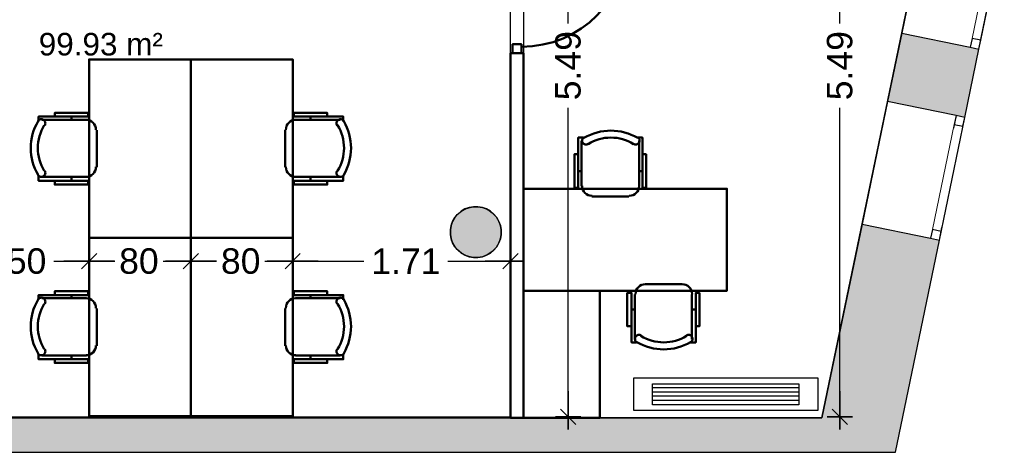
# Model space of a CAD drawing. Header units: metres. Extents: x -1 to 443, y -6 to 31.
# Tile 15 of 20: x 417.41 to 425.15, y 12.84 to 16.24. Entities that reach past the tile are written whole.
import ezdxf

# ---------------------------------------------------------------- set-up
doc = ezdxf.new("R2010")
doc.units = ezdxf.units.M
doc.header["$PDMODE"] = 65
doc.linetypes.add('CONTINUA', pattern=[0])
doc.linetypes.add('PUNKT', pattern=[6.35, 0, -6.35])
for name, color, linetype, lineweight in [('3D P3 MURS', 7, 'CONTINUA', 25), ('3D P3 MURS NOUS', 7, 'CONTINUA', 25), ('3D P3 PILAR', 7, 'CONTINUA', 25), ('INS P3  CLIMATITZACIO ACTUAL', 7, 'CONTINUA', 25), ('P3 COTES', 7, 'CONTINUA', 25), ('P3 LOCAL', 7, 'CONTINUA', 25), ('P3 MOBLES', 7, 'CONTINUA', 25), ('P3 SUP.LLIURE', 7, 'CONTINUA', 25)]:
    doc.layers.add(name, color=color, linetype=linetype, lineweight=lineweight)
doc.styles.add('ARIAL', font='arial.ttf')
doc.dimstyles.new('DIMSTYLE_3', dxfattribs={"dimtxt": 0.2, "dimasz": 0.2, "dimexe": 0, "dimexo": 1e-06, "dimgap": 0.1, "dimtad": 0, "dimrnd": 0.005, "dimzin": 4, "dimdsep": 46, "dimtxsty": 'ARIAL', "dimblk1": 'ALL_ML_STRICH', "dimblk2": 'ALL_ML_STRICH', "dimsah": 1, "dimcen": 0, "dimse1": 1, "dimse2": 1, "dimclrd": 2, "dimclre": 2, "dimclrt": 2, "dimadec": 0, "dimazin": 0, "dimtfac": 1, "dimtdec": 0, "dimtix": 1, "dimtmove": 2, "dimatfit": 3, "dimfxl": 0, "dimtzin": 0, "dimlwd": 0, "dimlwe": 35, "dimarcsym": 0})
doc.dimstyles.new('DIMSTYLE_7', dxfattribs={"dimtxt": 0.2, "dimasz": 0.2, "dimexe": 0, "dimexo": 1e-06, "dimgap": 0.1, "dimtad": 0, "dimdec": 0, "dimlfac": 100, "dimrnd": 0.5, "dimzin": 4, "dimdsep": 46, "dimtxsty": 'ARIAL', "dimblk1": 'ALL_ML_STRICH', "dimblk2": 'ALL_ML_STRICH', "dimsah": 1, "dimcen": 0, "dimse1": 1, "dimse2": 1, "dimclrd": 2, "dimclre": 2, "dimclrt": 2, "dimadec": 0, "dimazin": 0, "dimtfac": 1, "dimtdec": 0, "dimtix": 1, "dimtmove": 2, "dimatfit": 3, "dimfxl": 0, "dimtzin": 0, "dimlwd": 0, "dimlwe": 35, "dimarcsym": 0})

# ---------------------------------------------------------------- blocks, each defined once
blk = doc.blocks.new('_CLOSEDFILLED')
at = {"color": 0, "linetype": 'ByBlock', "lineweight": -2}
blk.add_solid([(-1, 0), (0, 0), (-1, 0)], dxfattribs=at)
blk = doc.blocks.new('OBJETO_COMPLEJO_5')
at = {"layer": 'P3 MOBLES', "color": 202, "linetype": 'CONTINUA', "lineweight": 50, "transparency": 33554687}
for p, q in [((419.5741, 15.4513), (419.9255, 15.4513)), ((419.6926, 15.4767), (419.6926, 15.4513)), ((419.4937, 15.0787), (419.4937, 15.3708)), ((419.9255, 15.0025), (419.5741, 15.0025)), ((419.6926, 14.9729), (419.6926, 15.0025))]:
    blk.add_line(p, q, dxfattribs=at)
blk.add_lwpolyline([(418.7529, 14.5242), (418.7529, 15.9254), (419.5529, 15.9254), (419.5529, 14.5242), (418.7529, 14.5242)], close=True, dxfattribs=at)
for points in [[(419.8239, 15.4767), (419.8239, 15.5063), (419.5614, 15.5063), (419.5614, 15.4767), (419.9509, 15.4767), (419.9509, 15.4386)], [(419.5775, 15.4519), (419.5617, 15.4503), (419.547, 15.4458), (419.5337, 15.4385), (419.5221, 15.429), (419.5126, 15.4174), (419.5054, 15.4041), (419.5008, 15.3894), (419.4992, 15.3736)], [(419.9553, 15.4421), (419.9512, 15.447), (419.9464, 15.4509), (419.941, 15.4538), (419.9352, 15.4555), (419.9292, 15.4561), (419.9231, 15.4556), (419.9171, 15.4539), (419.9115, 15.4509), (419.9065, 15.4469), (419.9026, 15.4422), (419.8997, 15.4368), (419.8978, 15.431), (419.8971, 15.425), (419.8976, 15.4189), (419.8993, 15.413), (419.9022, 15.4073)], [(419.4992, 15.0815), (419.5008, 15.0657), (419.5054, 15.051), (419.5126, 15.0377), (419.5221, 15.0261), (419.5337, 15.0166), (419.547, 15.0093), (419.5617, 15.0048), (419.5775, 15.0032)], [(419.8239, 14.9729), (419.8239, 14.9433), (419.5614, 14.9433), (419.5614, 14.9729), (419.9509, 14.9729), (419.9509, 15.0152)], [(419.9022, 15.0521), (419.8993, 15.0464), (419.8976, 15.0404), (419.8971, 15.0343), (419.8978, 15.0283), (419.8997, 15.0225), (419.9026, 15.0172), (419.9065, 15.0124), (419.9115, 15.0084), (419.9171, 15.0054), (419.9231, 15.0037), (419.9292, 15.0032), (419.9352, 15.0038), (419.941, 15.0056), (419.9464, 15.0084), (419.9512, 15.0123), (419.9553, 15.0173)]]:
    blk.add_lwpolyline(points, dxfattribs=at)
for centre, radius, start, end in [((419.6159, 15.2296), 0.3405, 328.2581, 31.76492), ((419.5947, 15.2296), 0.4167, 329.57383, 30.44578)]:
    blk.add_arc(centre, radius, start, end, dxfattribs=at)
blk = doc.blocks.new('OBJETO_COMPLEJO_6')
at = {"layer": 'P3 MOBLES', "color": 202, "linetype": 'CONTINUA', "lineweight": 50, "transparency": 33554687}
for p, q in [((417.9316, 15.4513), (417.5803, 15.4513)), ((417.8131, 15.4767), (417.8131, 15.4513)), ((418.0121, 15.0787), (418.0121, 15.3708)), ((417.5803, 15.0025), (417.9316, 15.0025)), ((417.8131, 14.9729), (417.8131, 15.0025))]:
    blk.add_line(p, q, dxfattribs=at)
blk.add_lwpolyline([(418.7529, 14.5242), (418.7529, 15.9254), (417.9528, 15.9254), (417.9528, 14.5242), (418.7529, 14.5242)], close=True, dxfattribs=at)
for points in [[(417.6819, 15.4767), (417.6819, 15.5063), (417.9443, 15.5063), (417.9443, 15.4767), (417.5549, 15.4767), (417.5549, 15.4386)], [(417.5505, 15.4421), (417.5546, 15.447), (417.5594, 15.4509), (417.5648, 15.4538), (417.5706, 15.4555), (417.5766, 15.4561), (417.5827, 15.4556), (417.5886, 15.4539), (417.5943, 15.4509), (417.5992, 15.4469), (417.6032, 15.4422), (417.6061, 15.4368), (417.6079, 15.431), (417.6086, 15.425), (417.6081, 15.4189), (417.6065, 15.413), (417.6036, 15.4073)], [(417.9282, 15.4519), (417.944, 15.4503), (417.9587, 15.4458), (417.972, 15.4385), (417.9836, 15.429), (417.9932, 15.4174), (418.0004, 15.4041), (418.005, 15.3894), (418.0065, 15.3736)], [(417.6036, 15.0521), (417.6065, 15.0464), (417.6081, 15.0404), (417.6086, 15.0343), (417.6079, 15.0283), (417.6061, 15.0225), (417.6032, 15.0172), (417.5992, 15.0124), (417.5943, 15.0084), (417.5886, 15.0054), (417.5827, 15.0037), (417.5766, 15.0032), (417.5706, 15.0038), (417.5648, 15.0056), (417.5594, 15.0084), (417.5546, 15.0123), (417.5505, 15.0173)], [(417.6819, 14.9729), (417.6819, 14.9433), (417.9443, 14.9433), (417.9443, 14.9729), (417.5549, 14.9729), (417.5549, 15.0152)], [(418.0065, 15.0815), (418.005, 15.0657), (418.0004, 15.051), (417.9932, 15.0377), (417.9836, 15.0261), (417.972, 15.0166), (417.9587, 15.0093), (417.944, 15.0048), (417.9282, 15.0032)]]:
    blk.add_lwpolyline(points, dxfattribs=at)
for centre, radius, start, end in [((417.911, 15.2296), 0.4167, 149.55422, 210.42617), ((417.8899, 15.2296), 0.3405, 148.23508, 211.7419)]:
    blk.add_arc(centre, radius, start, end, dxfattribs=at)
blk = doc.blocks.new('OBJETO_COMPLEJO_7')
at = {"layer": 'P3 MOBLES', "color": 202, "linetype": 'CONTINUA', "lineweight": 50, "transparency": 33554687}
for p, q in [((419.5741, 14.0501), (419.9255, 14.0501)), ((419.6926, 14.0755), (419.6926, 14.0501)), ((419.4937, 13.6776), (419.4937, 13.9697)), ((419.9255, 13.6014), (419.5741, 13.6014)), ((419.6926, 13.5717), (419.6926, 13.6014))]:
    blk.add_line(p, q, dxfattribs=at)
blk.add_lwpolyline([(418.7529, 13.123), (418.7529, 14.5242), (419.5529, 14.5242), (419.5529, 13.123), (418.7529, 13.123)], close=True, dxfattribs=at)
for points in [[(419.8239, 14.0755), (419.8239, 14.1051), (419.5614, 14.1051), (419.5614, 14.0755), (419.9509, 14.0755), (419.9509, 14.0374)], [(419.5775, 14.0507), (419.5617, 14.0491), (419.547, 14.0446), (419.5337, 14.0374), (419.5221, 14.0278), (419.5126, 14.0162), (419.5054, 14.0029), (419.5008, 13.9882), (419.4992, 13.9724)], [(419.9553, 14.0409), (419.9512, 14.0458), (419.9464, 14.0497), (419.941, 14.0526), (419.9352, 14.0543), (419.9292, 14.055), (419.9231, 14.0544), (419.9171, 14.0527), (419.9115, 14.0498), (419.9065, 14.0458), (419.9026, 14.041), (419.8997, 14.0356), (419.8978, 14.0298), (419.8971, 14.0238), (419.8976, 14.0177), (419.8993, 14.0118), (419.9022, 14.0061)], [(419.4992, 13.6803), (419.5008, 13.6645), (419.5054, 13.6498), (419.5126, 13.6365), (419.5221, 13.6249), (419.5337, 13.6154), (419.547, 13.6082), (419.5617, 13.6036), (419.5775, 13.602)], [(419.9022, 13.6509), (419.8993, 13.6452), (419.8976, 13.6392), (419.8971, 13.6331), (419.8978, 13.6271), (419.8997, 13.6214), (419.9026, 13.616), (419.9065, 13.6112), (419.9115, 13.6072), (419.9171, 13.6042), (419.9231, 13.6025), (419.9292, 13.602), (419.9352, 13.6026), (419.941, 13.6044), (419.9464, 13.6072), (419.9512, 13.6112), (419.9553, 13.6161)], [(419.8239, 13.5717), (419.8239, 13.5421), (419.5614, 13.5421), (419.5614, 13.5717), (419.9509, 13.5717), (419.9509, 13.6141)]]:
    blk.add_lwpolyline(points, dxfattribs=at)
for centre, radius, start, end in [((419.5947, 13.8284), 0.4167, 329.57383, 30.44578), ((419.6159, 13.8284), 0.3405, 328.2581, 31.76492)]:
    blk.add_arc(centre, radius, start, end, dxfattribs=at)
blk = doc.blocks.new('OBJETO_COMPLEJO_8')
at = {"layer": 'P3 MOBLES', "color": 202, "linetype": 'CONTINUA', "lineweight": 50, "transparency": 33554687}
for p, q in [((417.9316, 14.0501), (417.5803, 14.0501)), ((417.8131, 14.0755), (417.8131, 14.0501)), ((418.0121, 13.6776), (418.0121, 13.9697)), ((417.5803, 13.6014), (417.9316, 13.6014)), ((417.8131, 13.5717), (417.8131, 13.6014))]:
    blk.add_line(p, q, dxfattribs=at)
blk.add_lwpolyline([(418.7529, 13.123), (418.7529, 14.5242), (417.9528, 14.5242), (417.9528, 13.123), (418.7529, 13.123)], close=True, dxfattribs=at)
for points in [[(417.6819, 14.0755), (417.6819, 14.1051), (417.9443, 14.1051), (417.9443, 14.0755), (417.5549, 14.0755), (417.5549, 14.0374)], [(417.5505, 14.0409), (417.5546, 14.0458), (417.5594, 14.0497), (417.5648, 14.0526), (417.5706, 14.0543), (417.5766, 14.055), (417.5827, 14.0544), (417.5886, 14.0527), (417.5943, 14.0498), (417.5992, 14.0458), (417.6032, 14.041), (417.6061, 14.0356), (417.6079, 14.0298), (417.6086, 14.0238), (417.6081, 14.0177), (417.6065, 14.0118), (417.6036, 14.0061)], [(417.9282, 14.0507), (417.944, 14.0491), (417.9587, 14.0446), (417.972, 14.0374), (417.9836, 14.0278), (417.9932, 14.0162), (418.0004, 14.0029), (418.005, 13.9882), (418.0065, 13.9724)], [(417.6036, 13.6509), (417.6065, 13.6452), (417.6081, 13.6392), (417.6086, 13.6331), (417.6079, 13.6271), (417.6061, 13.6214), (417.6032, 13.616), (417.5992, 13.6112), (417.5943, 13.6072), (417.5886, 13.6042), (417.5827, 13.6025), (417.5766, 13.602), (417.5706, 13.6026), (417.5648, 13.6044), (417.5594, 13.6072), (417.5546, 13.6112), (417.5505, 13.6161)], [(418.0065, 13.6803), (418.005, 13.6645), (418.0004, 13.6498), (417.9932, 13.6365), (417.9836, 13.6249), (417.972, 13.6154), (417.9587, 13.6082), (417.944, 13.6036), (417.9282, 13.602)], [(417.6819, 13.5717), (417.6819, 13.5421), (417.9443, 13.5421), (417.9443, 13.5717), (417.5549, 13.5717), (417.5549, 13.6141)]]:
    blk.add_lwpolyline(points, dxfattribs=at)
for centre, radius, start, end in [((417.911, 13.8284), 0.4167, 149.55422, 210.42617), ((417.8899, 13.8284), 0.3405, 148.23508, 211.7419)]:
    blk.add_arc(centre, radius, start, end, dxfattribs=at)
blk = doc.blocks.new('OBJETO_COMPLEJO_16')
at = {"layer": 'P3 MOBLES', "color": 202, "linetype": 'CONTINUA', "lineweight": 50, "transparency": 33554687}
for p, q in [((421.823, 14.9309), (421.823, 15.2865)), ((422.276, 15.2865), (422.276, 14.9309)), ((421.7976, 15.0494), (421.823, 15.0494)), ((422.3014, 15.0494), (422.276, 15.0494)), ((422.1956, 14.8504), (421.9035, 14.8504)), ((422.3225, 14.1604), (422.6104, 14.1604)), ((422.2421, 13.7287), (422.2421, 14.08)), ((422.6908, 14.08), (422.6908, 13.7287)), ((422.2167, 13.9615), (422.2421, 13.9615)), ((422.7205, 13.9615), (422.6908, 13.9615))]:
    blk.add_line(p, q, dxfattribs=at)
for points in [[(421.7976, 15.1806), (421.768, 15.1806), (421.768, 14.9182), (421.7976, 14.9182), (421.7976, 15.3119), (421.84, 15.3119)], [(421.8413, 15.315), (421.8364, 15.3109), (421.8325, 15.3061), (421.8297, 15.3007), (421.8279, 15.2949), (421.8273, 15.2889), (421.8278, 15.2828), (421.8295, 15.2768), (421.8325, 15.2712), (421.8365, 15.2662), (421.8413, 15.2623), (421.8466, 15.2593), (421.8524, 15.2575), (421.8584, 15.2568), (421.8645, 15.2573), (421.8705, 15.259), (421.8762, 15.2619)], [(422.2313, 15.2619), (422.237, 15.259), (422.243, 15.2573), (422.2491, 15.2568), (422.2551, 15.2575), (422.2609, 15.2593), (422.2662, 15.2623), (422.271, 15.2662), (422.275, 15.2712), (422.278, 15.2768), (422.2797, 15.2828), (422.2802, 15.2889), (422.2796, 15.2949), (422.2778, 15.3007), (422.275, 15.3061), (422.2711, 15.3109), (422.2661, 15.315)], [(422.3014, 15.1806), (422.331, 15.1806), (422.331, 14.9182), (422.3014, 14.9182), (422.3014, 15.3119), (422.2633, 15.3119)], [(421.8273, 14.933), (421.8289, 14.9172), (421.8334, 14.9025), (421.8406, 14.8892), (421.8502, 14.8776), (421.8618, 14.8681), (421.8751, 14.8608), (421.8898, 14.8563), (421.9056, 14.8547)], [(422.1977, 14.8547), (422.2135, 14.8563), (422.2282, 14.8608), (422.2415, 14.8681), (422.253, 14.8776), (422.2626, 14.8892), (422.2698, 14.9025), (422.2744, 14.9172), (422.276, 14.933)], [(422.2167, 13.8303), (422.1829, 13.8303), (422.1829, 14.0927), (422.2167, 14.0927), (422.2167, 13.7033), (422.2548, 13.7033)], [(422.3259, 14.1608), (422.3101, 14.1592), (422.2954, 14.1547), (422.2821, 14.1474), (422.2706, 14.1379), (422.261, 14.1263), (422.2538, 14.113), (422.2492, 14.0983), (422.2476, 14.0825)], [(422.6921, 14.0825), (422.6905, 14.0983), (422.686, 14.113), (422.6787, 14.1263), (422.6692, 14.1379), (422.6576, 14.1474), (422.6443, 14.1547), (422.6296, 14.1592), (422.6138, 14.1608)], [(422.7205, 13.8303), (422.7501, 13.8303), (422.7501, 14.0927), (422.7205, 14.0927), (422.7205, 13.7033), (422.6781, 13.7033)], [(422.2923, 13.7579), (422.2866, 13.7607), (422.2806, 13.7624), (422.2745, 13.7629), (422.2685, 13.7622), (422.2627, 13.7604), (422.2574, 13.7575), (422.2526, 13.7535), (422.2486, 13.7485), (422.2456, 13.7429), (422.2439, 13.7369), (422.2434, 13.7308), (422.244, 13.7248), (422.2458, 13.719), (422.2486, 13.7136), (422.2525, 13.7088), (422.2575, 13.7048)], [(422.6823, 13.7048), (422.6872, 13.7088), (422.6911, 13.7136), (422.694, 13.719), (422.6957, 13.7248), (422.6963, 13.7308), (422.6958, 13.7369), (422.6941, 13.7429), (422.6911, 13.7485), (422.6871, 13.7535), (422.6824, 13.7575), (422.677, 13.7604), (422.6712, 13.7622), (422.6652, 13.7629), (422.6591, 13.7624), (422.6532, 13.7607), (422.6475, 13.7579)]]:
    blk.add_lwpolyline(points, dxfattribs=at)
for points in [[(421.3659, 14.1096), (422.966, 14.1096), (422.966, 14.9097), (421.3659, 14.9097), (421.3659, 14.1096)], [(421.967, 13.1106), (421.3659, 13.1106), (421.3659, 14.1096), (421.967, 14.1096), (421.967, 13.1106)]]:
    blk.add_lwpolyline(points, close=True, dxfattribs=at)
for centre, radius, start, end in [((422.0538, 14.9502), 0.4167, 59.57412, 120.44483), ((422.0538, 14.9714), 0.3405, 58.25817, 121.76464), ((422.4698, 14.0653), 0.4167, 239.57365, 300.44552), ((422.4698, 14.0441), 0.3405, 238.25814, 301.76508)]:
    blk.add_arc(centre, radius, start, end, dxfattribs=at)
blk = doc.blocks.new('ALL_ML_STRICH')
at = {"color": 0, "linetype": 'ByBlock', "lineweight": -2}
for p, q in [((0, -0.5), (0, 0.5)), ((-1, 0), (0.5, 0)), ((-0.3, -0.3), (0.3, 0.3))]:
    blk.add_line(p, q, dxfattribs=at)
blk = doc.blocks.new('*D43')
at = {"layer": 'DEFPOINTS', "color": 2, "linetype": 'CONTINUA', "lineweight": 35, "transparency": 33554687}
for p in [(422.2767, 18.6056), (421.3459, 13.1195), (421.7174, 13.1195)]:
    blk.add_point(p, dxfattribs=at)
at = {"layer": 'P3 COTES', "color": 2, "linetype": 'CONTINUA', "lineweight": -2, "transparency": 33554687}
for p, q in [((421.7174, 16.2068), (421.7174, 18.6056)), ((421.7174, 13.1195), (421.7174, 15.5468))]:
    blk.add_line(p, q, dxfattribs=at)
at = {"layer": 'P3 COTES', "color": 2, "linetype": 'CONTINUA', "lineweight": 35, "transparency": 33554687, "xscale": 0.2, "yscale": 0.2, "zscale": 0.2}
for p, rotation in [((421.7174, 18.6056), 90), ((421.7174, 13.1195), 270)]:
    blk.add_blockref('ALL_ML_STRICH', p, dxfattribs=dict(at, rotation=rotation))
at = {"layer": 'P3 COTES', "color": 2, "linetype": 'CONTINUA', "lineweight": 35, "transparency": 33554687, "insert": (421.7174, 15.8768), "char_height": 0.2, "width": 0.8, "attachment_point": 5, "rotation": 90, "style": 'ARIAL'}
blk.add_mtext('\\A1;{\\A1;{5.49\\H0.132000;\\S^ ;}}', dxfattribs=at)
blk = doc.blocks.new('*D44')
at = {"layer": 'DEFPOINTS', "color": 2, "linetype": 'CONTINUA', "lineweight": 35, "transparency": 33554687}
for p in [(423.9385, 18.6056), (422.1219, 13.1195), (423.8531, 13.1195)]:
    blk.add_point(p, dxfattribs=at)
at = {"layer": 'P3 COTES', "color": 2, "linetype": 'CONTINUA', "lineweight": -2, "transparency": 33554687}
for p, q in [((423.8531, 16.2068), (423.8531, 18.6056)), ((423.8531, 13.1195), (423.8531, 15.5468))]:
    blk.add_line(p, q, dxfattribs=at)
at = {"layer": 'P3 COTES', "color": 2, "linetype": 'CONTINUA', "lineweight": 35, "transparency": 33554687, "xscale": 0.2, "yscale": 0.2, "zscale": 0.2}
for p, rotation in [((423.8531, 18.6056), 90), ((423.8531, 13.1195), 270)]:
    blk.add_blockref('ALL_ML_STRICH', p, dxfattribs=dict(at, rotation=rotation))
at = {"layer": 'P3 COTES', "color": 2, "linetype": 'CONTINUA', "lineweight": 35, "transparency": 33554687, "insert": (423.8531, 15.8768), "char_height": 0.2, "width": 0.8, "attachment_point": 5, "rotation": 90, "style": 'ARIAL'}
blk.add_mtext('\\A1;{\\A1;{5.49\\H0.132000;\\S^ ;}}', dxfattribs=at)
blk = doc.blocks.new('*D58')
at = {"layer": 'DEFPOINTS', "color": 2, "linetype": 'CONTINUA', "lineweight": 35, "transparency": 33554687}
for p in [(416.457, 14.9712), (417.9528, 14.7664), (416.457, 14.3412)]:
    blk.add_point(p, dxfattribs=at)
at = {"layer": 'P3 COTES', "color": 2, "linetype": 'CONTINUA', "lineweight": -2, "transparency": 33554687}
for p, q in [((416.457, 14.3412), (417.0147, 14.3412)), ((417.6747, 14.3412), (417.9528, 14.3412))]:
    blk.add_line(p, q, dxfattribs=at)
at = {"layer": 'P3 COTES', "color": 2, "linetype": 'CONTINUA', "lineweight": 35, "transparency": 33554687, "xscale": 0.2, "yscale": 0.2, "zscale": 0.2, "rotation": 180}
blk.add_blockref('ALL_ML_STRICH', (416.457, 14.3412), dxfattribs=at)
at = {"layer": 'P3 COTES', "color": 2, "linetype": 'CONTINUA', "lineweight": 35, "transparency": 33554687, "xscale": 0.2, "yscale": 0.2, "zscale": 0.2}
blk.add_blockref('ALL_ML_STRICH', (417.9528, 14.3412), dxfattribs=at)
at = {"layer": 'P3 COTES', "color": 2, "linetype": 'CONTINUA', "lineweight": 35, "transparency": 33554687, "insert": (417.3447, 14.3412), "char_height": 0.2, "width": 0.8, "attachment_point": 5, "style": 'ARIAL'}
blk.add_mtext('\\A1;{\\A1;{1.50\\H0.132000;\\S^ ;}}', dxfattribs=at)
blk = doc.blocks.new('*D59')
at = {"layer": 'DEFPOINTS', "color": 2, "linetype": 'CONTINUA', "lineweight": 35, "transparency": 33554687}
for p in [(418.7529, 14.8856), (417.9528, 14.7664), (417.9528, 14.3412)]:
    blk.add_point(p, dxfattribs=at)
at = {"layer": 'P3 COTES', "color": 2, "linetype": 'CONTINUA', "lineweight": -2, "transparency": 33554687}
for p, q in [((417.9528, 14.3412), (418.1541, 14.3412)), ((418.5341, 14.3412), (418.7529, 14.3412))]:
    blk.add_line(p, q, dxfattribs=at)
at = {"layer": 'P3 COTES', "color": 2, "linetype": 'CONTINUA', "lineweight": 35, "transparency": 33554687, "xscale": 0.2, "yscale": 0.2, "zscale": 0.2, "rotation": 180}
blk.add_blockref('ALL_ML_STRICH', (417.9528, 14.3412), dxfattribs=at)
at = {"layer": 'P3 COTES', "color": 2, "linetype": 'CONTINUA', "lineweight": 35, "transparency": 33554687, "xscale": 0.2, "yscale": 0.2, "zscale": 0.2}
blk.add_blockref('ALL_ML_STRICH', (418.7529, 14.3412), dxfattribs=at)
at = {"layer": 'P3 COTES', "color": 2, "linetype": 'CONTINUA', "lineweight": 35, "transparency": 33554687, "insert": (418.3441, 14.3412), "char_height": 0.2, "width": 0.4, "attachment_point": 5, "style": 'ARIAL'}
blk.add_mtext('\\A1;{80}', dxfattribs=at)
blk = doc.blocks.new('*D60')
at = {"layer": 'DEFPOINTS', "color": 2, "linetype": 'CONTINUA', "lineweight": 35, "transparency": 33554687}
for p in [(418.7529, 14.8856), (419.5529, 14.7448), (418.7529, 14.3412)]:
    blk.add_point(p, dxfattribs=at)
at = {"layer": 'P3 COTES', "color": 2, "linetype": 'CONTINUA', "lineweight": -2, "transparency": 33554687}
for p, q in [((418.7529, 14.3412), (418.9542, 14.3412)), ((419.3342, 14.3412), (419.5529, 14.3412))]:
    blk.add_line(p, q, dxfattribs=at)
at = {"layer": 'P3 COTES', "color": 2, "linetype": 'CONTINUA', "lineweight": 35, "transparency": 33554687, "xscale": 0.2, "yscale": 0.2, "zscale": 0.2, "rotation": 180}
blk.add_blockref('ALL_ML_STRICH', (418.7529, 14.3412), dxfattribs=at)
at = {"layer": 'P3 COTES', "color": 2, "linetype": 'CONTINUA', "lineweight": 35, "transparency": 33554687, "xscale": 0.2, "yscale": 0.2, "zscale": 0.2}
blk.add_blockref('ALL_ML_STRICH', (419.5529, 14.3412), dxfattribs=at)
at = {"layer": 'P3 COTES', "color": 2, "linetype": 'CONTINUA', "lineweight": 35, "transparency": 33554687, "insert": (419.1442, 14.3412), "char_height": 0.2, "width": 0.4, "attachment_point": 5, "style": 'ARIAL'}
blk.add_mtext('\\A1;{80}', dxfattribs=at)
blk = doc.blocks.new('*D61')
at = {"layer": 'DEFPOINTS', "color": 2, "linetype": 'CONTINUA', "lineweight": 35, "transparency": 33554687}
for p in [(421.2659, 15.587), (419.5529, 14.7448), (419.5529, 14.3412)]:
    blk.add_point(p, dxfattribs=at)
at = {"layer": 'P3 COTES', "color": 2, "linetype": 'CONTINUA', "lineweight": -2, "transparency": 33554687}
for p, q in [((419.5529, 14.3412), (420.1132, 14.3412)), ((420.7732, 14.3412), (421.2659, 14.3412))]:
    blk.add_line(p, q, dxfattribs=at)
at = {"layer": 'P3 COTES', "color": 2, "linetype": 'CONTINUA', "lineweight": 35, "transparency": 33554687, "xscale": 0.2, "yscale": 0.2, "zscale": 0.2, "rotation": 180}
blk.add_blockref('ALL_ML_STRICH', (419.5529, 14.3412), dxfattribs=at)
at = {"layer": 'P3 COTES', "color": 2, "linetype": 'CONTINUA', "lineweight": 35, "transparency": 33554687, "xscale": 0.2, "yscale": 0.2, "zscale": 0.2}
blk.add_blockref('ALL_ML_STRICH', (421.2659, 14.3412), dxfattribs=at)
at = {"layer": 'P3 COTES', "color": 2, "linetype": 'CONTINUA', "lineweight": 35, "transparency": 33554687, "insert": (420.4432, 14.3412), "char_height": 0.2, "width": 0.8, "attachment_point": 5, "style": 'ARIAL'}
blk.add_mtext('\\A1;{\\A1;{1.71\\H0.132000;\\S^ ;}}', dxfattribs=at)

msp = doc.modelspace()

# ---------------------------------------------------------------- hatches: boundary and pattern name
at = {"layer": '3D P3 MURS', "linetype": 'CONTINUA', "lineweight": 18, "true_color": 0xa0a0a0, "transparency": 33554687}
for points in [[(424.22846, 15.59575), (424.83556, 15.46993), (424.94692, 16.00729), (424.33982, 16.1331)], [(424.29066, 12.84061), (424.63597, 14.50687), (424.02887, 14.63269), (423.65748, 12.84061)], [(398.24174, 12.84061), (423.65748, 12.84061), (423.71344, 13.11061), (398.29523, 13.11061)]]:
    msp.add_hatch(color=253, dxfattribs=at).paths.add_polyline_path(points)
at = {"layer": '3D P3 PILAR', "linetype": 'CONTINUA', "lineweight": 18, "transparency": 33554687}
msp.add_hatch(color=9, dxfattribs=at).paths.add_polyline_path([(421.00946, 14.76921), (420.97451, 14.76921), (420.94009, 14.76314), (420.90725, 14.75118), (420.87698, 14.73371), (420.8502, 14.71124), (420.82774, 14.68447), (420.81026, 14.6542), (420.79831, 14.62136), (420.79224, 14.58694), (420.79224, 14.55198), (420.79831, 14.51756), (420.81026, 14.48472), (420.82774, 14.45445), (420.8502, 14.42768), (420.87698, 14.40521), (420.90725, 14.38774), (420.94009, 14.37578), (420.97451, 14.36971), (421.00946, 14.36971), (421.04388, 14.37578), (421.07672, 14.38774), (421.10699, 14.40521), (421.13377, 14.42768), (421.15623, 14.45445), (421.17371, 14.48472), (421.18566, 14.51756), (421.19173, 14.55198), (421.19173, 14.58694), (421.18566, 14.62136), (421.17371, 14.6542), (421.15623, 14.68447), (421.13377, 14.71124), (421.10699, 14.73371), (421.07672, 14.75118), (421.04388, 14.76314)])

# ---------------------------------------------------------------- linework, layer by layer
at = {"layer": '3D P3 MURS', "color": 7, "linetype": 'CONTINUA', "lineweight": 25, "transparency": 33554687}
for p, q in [((424.5394, 17.09616), (424.33982, 16.1331)), ((424.94692, 16.00729), (425.1465, 16.97035)), ((424.33982, 16.1331), (424.22846, 15.59575)), ((424.33982, 16.1331), (424.87837, 16.02149)), ((424.87837, 16.02149), (424.94692, 16.00729)), ((424.83556, 15.46993), (424.94692, 16.00729)), ((424.22846, 15.59575), (424.02887, 14.63269)), ((424.76701, 15.48414), (424.22846, 15.59575)), ((424.83556, 15.46993), (424.76701, 15.48414)), ((424.63597, 14.50687), (424.83556, 15.46993)), ((424.02887, 14.63269), (423.71344, 13.11061)), ((424.02887, 14.63269), (424.56743, 14.52108)), ((424.29066, 12.84061), (424.63597, 14.50687)), ((424.56743, 14.52108), (424.63597, 14.50687)), ((423.71344, 13.11061), (398.29523, 13.11061)), ((398.24174, 12.84061), (423.65748, 12.84061)), ((423.65748, 12.84061), (424.29066, 12.84061))]:
    msp.add_line(p, q, dxfattribs=at)
at = {"layer": '3D P3 MURS', "color": 7, "linetype": 'PUNKT', "lineweight": 25, "transparency": 33554687}
for p, q in [((425.07796, 16.98455), (424.87837, 16.02149)), ((424.94692, 16.00729), (425.1465, 16.97035)), ((424.87837, 16.02149), (424.94692, 16.00729)), ((424.76701, 15.48414), (424.56743, 14.52108)), ((424.83556, 15.46993), (424.76701, 15.48414)), ((424.63597, 14.50687), (424.83556, 15.46993)), ((424.56743, 14.52108), (424.63597, 14.50687))]:
    msp.add_line(p, q, dxfattribs=at)
at = {"layer": '3D P3 MURS', "color": 40, "linetype": 'CONTINUA', "lineweight": 18, "transparency": 33554687}
for points in [[(424.96112, 16.07583), (425.1323, 16.9018), (425.06375, 16.91601), (424.89258, 16.09003), (424.96112, 16.07583)], [(424.65018, 14.57542), (424.82135, 15.40139), (424.75281, 15.4156), (424.58163, 14.58962), (424.65018, 14.57542)]]:
    msp.add_lwpolyline(points, close=True, dxfattribs=at)
at = {"layer": '3D P3 MURS', "color": 7, "linetype": 'CONTINUA', "lineweight": 25, "transparency": 33554687}
for points in [[(424.94692, 16.00729), (424.96112, 16.07583), (424.89258, 16.09003), (424.87837, 16.02149), (424.94692, 16.00729)], [(424.82135, 15.40139), (424.83556, 15.46993), (424.76701, 15.48414), (424.75281, 15.4156), (424.82135, 15.40139)], [(424.63597, 14.50687), (424.65018, 14.57542), (424.58163, 14.58962), (424.56743, 14.52108), (424.63597, 14.50687)]]:
    msp.add_lwpolyline(points, close=True, dxfattribs=at)
at = {"layer": '3D P3 MURS NOUS', "color": 4, "linetype": 'CONTINUA', "lineweight": 50, "transparency": 33554687}
for p, q in [((421.26585, 15.97459), (421.36585, 15.97459)), ((421.26585, 15.97459), (421.26585, 13.11061)), ((421.36585, 13.11061), (421.36585, 15.97459)), ((421.26585, 13.11061), (421.36585, 13.11061))]:
    msp.add_line(p, q, dxfattribs=at)
msp.add_lwpolyline([(421.28085, 15.97459), (421.28085, 16.04459), (421.35085, 16.04459), (421.35085, 15.97459), (421.28085, 15.97459)], close=True, dxfattribs=at)
msp.add_arc((421.35085, 16.86459), 0.84, 270, 0, dxfattribs=at)
at = {"layer": '3D P3 PILAR', "color": 7, "linetype": 'CONTINUA', "lineweight": 25, "transparency": 33554687}
for p, q in [((420.8502, 14.71124), (420.82774, 14.68447)), ((420.87698, 14.73371), (420.8502, 14.71124)), ((420.90725, 14.75118), (420.87698, 14.73371)), ((420.94009, 14.76314), (420.90725, 14.75118)), ((420.97451, 14.76921), (420.94009, 14.76314)), ((421.00946, 14.76921), (420.97451, 14.76921)), ((421.04388, 14.76314), (421.00946, 14.76921)), ((421.07672, 14.75118), (421.04388, 14.76314)), ((421.10699, 14.73371), (421.07672, 14.75118)), ((421.13377, 14.71124), (421.10699, 14.73371)), ((421.15623, 14.68447), (421.13377, 14.71124)), ((420.81026, 14.6542), (420.79831, 14.62136)), ((420.82774, 14.68447), (420.81026, 14.6542)), ((421.17371, 14.6542), (421.15623, 14.68447)), ((421.18566, 14.62136), (421.17371, 14.6542)), ((420.79831, 14.62136), (420.79224, 14.58694)), ((420.79224, 14.58694), (420.79224, 14.55198)), ((420.79224, 14.55198), (420.79831, 14.51756)), ((421.19173, 14.58694), (421.18566, 14.62136)), ((421.18566, 14.51756), (421.19173, 14.55198)), ((421.19173, 14.55198), (421.19173, 14.58694)), ((420.79831, 14.51756), (420.81026, 14.48472)), ((420.81026, 14.48472), (420.82774, 14.45445)), ((421.15623, 14.45445), (421.17371, 14.48472)), ((421.17371, 14.48472), (421.18566, 14.51756)), ((420.82774, 14.45445), (420.8502, 14.42768)), ((420.8502, 14.42768), (420.87698, 14.40521)), ((420.87698, 14.40521), (420.90725, 14.38774)), ((421.07672, 14.38774), (421.10699, 14.40521)), ((421.10699, 14.40521), (421.13377, 14.42768)), ((421.13377, 14.42768), (421.15623, 14.45445)), ((420.90725, 14.38774), (420.94009, 14.37578)), ((420.94009, 14.37578), (420.97451, 14.36971)), ((420.97451, 14.36971), (421.00946, 14.36971)), ((421.00946, 14.36971), (421.04388, 14.37578)), ((421.04388, 14.37578), (421.07672, 14.38774))]:
    msp.add_line(p, q, dxfattribs=at)
at = {"layer": 'INS P3  CLIMATITZACIO ACTUAL', "color": 180, "transparency": 33554687}
for p, q in [((423.53242, 13.34584), (422.38242, 13.34584)), ((423.53242, 13.313), (422.38242, 13.313)), ((423.53242, 13.28016), (422.38242, 13.28016)), ((423.53242, 13.24731), (422.38242, 13.24731))]:
    msp.add_line(p, q, dxfattribs=at)
for points in [[(423.68242, 13.42158), (422.23242, 13.42158), (422.23242, 13.17158), (423.68242, 13.17158), (423.68242, 13.42158)], [(423.53242, 13.21447), (422.38242, 13.21447), (422.38242, 13.37868), (423.53242, 13.37868), (423.53242, 13.21447)]]:
    msp.add_lwpolyline(points, close=True, dxfattribs=at)
at = {"layer": 'P3 LOCAL', "color": 7, "linetype": 'CONTINUA', "lineweight": 25, "transparency": 33554687}
for p, q in [((421.26585, 13.11061), (421.26585, 24.10946)), ((421.36585, 18.60563), (421.36585, 13.11061)), ((423.71344, 13.11061), (424.85222, 18.60563)), ((420.82774, 14.68447), (420.8502, 14.71124)), ((420.8502, 14.71124), (420.87698, 14.73371)), ((420.87698, 14.73371), (420.90725, 14.75118)), ((420.90725, 14.75118), (420.94009, 14.76314)), ((420.94009, 14.76314), (420.97451, 14.76921)), ((420.97451, 14.76921), (421.00946, 14.76921)), ((421.00946, 14.76921), (421.04388, 14.76314)), ((421.04388, 14.76314), (421.07672, 14.75118)), ((421.07672, 14.75118), (421.10699, 14.73371)), ((421.10699, 14.73371), (421.13377, 14.71124)), ((421.13377, 14.71124), (421.15623, 14.68447)), ((420.79831, 14.62136), (420.81026, 14.6542)), ((420.81026, 14.6542), (420.82774, 14.68447)), ((421.15623, 14.68447), (421.17371, 14.6542)), ((421.17371, 14.6542), (421.18566, 14.62136)), ((420.79224, 14.58694), (420.79831, 14.62136)), ((420.79224, 14.55198), (420.79224, 14.58694)), ((420.79831, 14.51756), (420.79224, 14.55198)), ((421.18566, 14.62136), (421.19173, 14.58694)), ((421.19173, 14.55198), (421.18566, 14.51756)), ((421.19173, 14.58694), (421.19173, 14.55198)), ((420.81026, 14.48472), (420.79831, 14.51756)), ((420.82774, 14.45445), (420.81026, 14.48472)), ((421.17371, 14.48472), (421.15623, 14.45445)), ((421.18566, 14.51756), (421.17371, 14.48472)), ((420.8502, 14.42768), (420.82774, 14.45445)), ((420.87698, 14.40521), (420.8502, 14.42768)), ((420.90725, 14.38774), (420.87698, 14.40521)), ((421.10699, 14.40521), (421.07672, 14.38774)), ((421.13377, 14.42768), (421.10699, 14.40521)), ((421.15623, 14.45445), (421.13377, 14.42768)), ((420.94009, 14.37578), (420.90725, 14.38774)), ((420.97451, 14.36971), (420.94009, 14.37578)), ((421.00946, 14.36971), (420.97451, 14.36971)), ((421.04388, 14.37578), (421.00946, 14.36971)), ((421.07672, 14.38774), (421.04388, 14.37578)), ((411.25361, 13.11061), (421.26585, 13.11061)), ((421.36585, 13.11061), (423.71344, 13.11061))]:
    msp.add_line(p, q, dxfattribs=at)
at = {"layer": 'P3 SUP.LLIURE', "color": 7, "linetype": 'CONTINUA', "lineweight": 25, "transparency": 33554687}
for p, q in [((421.26585, 13.11946), (421.26585, 16.57459)), ((417.95281, 15.50629), (417.95281, 15.92538)), ((417.95281, 15.92538), (419.55295, 15.92538)), ((419.55295, 15.92538), (419.55295, 15.50629)), ((417.68188, 15.47666), (417.68188, 15.50629)), ((417.68188, 15.50629), (417.95281, 15.50629)), ((419.55295, 15.50629), (419.82387, 15.50629)), ((419.82387, 15.50629), (419.82387, 15.47666)), ((417.53142, 15.40143), (417.55586, 15.44858)), ((417.55489, 15.4474), (417.55489, 15.47666)), ((417.55489, 15.47666), (417.68188, 15.47666)), ((417.55586, 15.44858), (417.55489, 15.4474)), ((419.82387, 15.47666), (419.95086, 15.47666)), ((419.95086, 15.4474), (419.94989, 15.44858)), ((419.94989, 15.44858), (419.97433, 15.40143)), ((419.95086, 15.47666), (419.95086, 15.4474)), ((417.50372, 15.31752), (417.51534, 15.36021)), ((417.51534, 15.36021), (417.53142, 15.40143)), ((419.97433, 15.40143), (419.99041, 15.36021)), ((419.99041, 15.36021), (420.00203, 15.31752)), ((417.49433, 15.22965), (417.49669, 15.27383)), ((417.49669, 15.27383), (417.50372, 15.31752)), ((420.00203, 15.31752), (420.00906, 15.27383)), ((420.00906, 15.27383), (420.01142, 15.22965)), ((417.49667, 15.18546), (417.49433, 15.22965)), ((417.50369, 15.14178), (417.49667, 15.18546)), ((420.00908, 15.18546), (420.00206, 15.14178)), ((420.01142, 15.22965), (420.00908, 15.18546)), ((417.5153, 15.09908), (417.50369, 15.14178)), ((417.53137, 15.05785), (417.5153, 15.09908)), ((419.99046, 15.09908), (419.97439, 15.05785)), ((420.00206, 15.14178), (419.99046, 15.09908)), ((417.5556, 15.01107), (417.53137, 15.05785)), ((419.97439, 15.05785), (419.95016, 15.01107)), ((417.55489, 14.97291), (417.55489, 15.01193)), ((417.55489, 15.01193), (417.5556, 15.01107)), ((417.68188, 14.97291), (417.55489, 14.97291)), ((417.68188, 14.94328), (417.68188, 14.97291)), ((417.95281, 14.94328), (417.68188, 14.94328)), ((417.95281, 14.10512), (417.95281, 14.94328)), ((419.82387, 14.94328), (419.55295, 14.94328)), ((419.55295, 14.94328), (419.55295, 14.10512)), ((419.95086, 14.97291), (419.82387, 14.97291)), ((419.82387, 14.97291), (419.82387, 14.94328)), ((419.95016, 15.01107), (419.95086, 15.01193)), ((419.95086, 15.01193), (419.95086, 14.97291)), ((420.82061, 14.67257), (420.84679, 14.707)), ((420.84679, 14.707), (420.87975, 14.735)), ((420.87975, 14.735), (420.91796, 14.75526)), ((420.91796, 14.75526), (420.95963, 14.76683)), ((420.95963, 14.76683), (420.99198, 14.76858)), ((420.99198, 14.76858), (420.99198, 14.77094)), ((420.99198, 14.77094), (421.04549, 14.76217)), ((421.04549, 14.76217), (421.08567, 14.74616)), ((421.08567, 14.74616), (421.12146, 14.72189)), ((421.12146, 14.72189), (421.1512, 14.69049)), ((420.79316, 14.59108), (420.80245, 14.63332)), ((420.80245, 14.63332), (420.82061, 14.67257)), ((421.1512, 14.69049), (421.1735, 14.65344)), ((421.1735, 14.65344), (421.18731, 14.61245)), ((420.79316, 14.54784), (420.79316, 14.59108)), ((421.18731, 14.61245), (421.19198, 14.56946)), ((421.19198, 14.56946), (421.18731, 14.52647)), ((420.80245, 14.5056), (420.79316, 14.54784)), ((420.82061, 14.46635), (420.80245, 14.5056)), ((421.1735, 14.48548), (421.1512, 14.44843)), ((421.18731, 14.52647), (421.1735, 14.48548)), ((420.84679, 14.43192), (420.82061, 14.46635)), ((420.87975, 14.40392), (420.84679, 14.43192)), ((420.91796, 14.38366), (420.87975, 14.40392)), ((421.12146, 14.41703), (421.08567, 14.39276)), ((421.1512, 14.44843), (421.12146, 14.41703)), ((420.95963, 14.37209), (420.91796, 14.38366)), ((420.99198, 14.37034), (420.95963, 14.37209)), ((421.04549, 14.37675), (420.99198, 14.36798)), ((420.99198, 14.36798), (420.99198, 14.37034)), ((421.08567, 14.39276), (421.04549, 14.37675)), ((417.68188, 14.07548), (417.68188, 14.10512)), ((417.68188, 14.10512), (417.95281, 14.10512)), ((419.55295, 14.10512), (419.82387, 14.10512)), ((419.82387, 14.10512), (419.82387, 14.07548)), ((417.53142, 14.00025), (417.55586, 14.0474)), ((417.55489, 14.04622), (417.55489, 14.07548)), ((417.55489, 14.07548), (417.68188, 14.07548)), ((417.55586, 14.0474), (417.55489, 14.04622)), ((419.82387, 14.07548), (419.95086, 14.07548)), ((419.95086, 14.04622), (419.94989, 14.0474)), ((419.94989, 14.0474), (419.97433, 14.00025)), ((419.95086, 14.07548), (419.95086, 14.04622)), ((417.50372, 13.91634), (417.51534, 13.95903)), ((417.51534, 13.95903), (417.53142, 14.00025)), ((419.97433, 14.00025), (419.99041, 13.95903)), ((419.99041, 13.95903), (420.00203, 13.91634)), ((417.49433, 13.82847), (417.49669, 13.87266)), ((417.49669, 13.87266), (417.50372, 13.91634)), ((420.00203, 13.91634), (420.00906, 13.87266)), ((420.00906, 13.87266), (420.01142, 13.82847)), ((417.49667, 13.78429), (417.49433, 13.82847)), ((417.50369, 13.7406), (417.49667, 13.78429)), ((420.00908, 13.78429), (420.00206, 13.7406)), ((420.01142, 13.82847), (420.00908, 13.78429)), ((417.5153, 13.6979), (417.50369, 13.7406)), ((420.00206, 13.7406), (419.99046, 13.6979)), ((417.53137, 13.65667), (417.5153, 13.6979)), ((417.5556, 13.60989), (417.53137, 13.65667)), ((419.97439, 13.65667), (419.95016, 13.60989)), ((419.99046, 13.6979), (419.97439, 13.65667)), ((417.55489, 13.57174), (417.55489, 13.61075)), ((417.55489, 13.61075), (417.5556, 13.60989)), ((417.68188, 13.57174), (417.55489, 13.57174)), ((417.68188, 13.5421), (417.68188, 13.57174)), ((419.95086, 13.57174), (419.82387, 13.57174)), ((419.82387, 13.57174), (419.82387, 13.5421)), ((419.95016, 13.60989), (419.95086, 13.61075)), ((419.95086, 13.61075), (419.95086, 13.57174)), ((417.95281, 13.5421), (417.68188, 13.5421)), ((417.95281, 13.11946), (417.95281, 13.5421)), ((419.82387, 13.5421), (419.55295, 13.5421)), ((419.55295, 13.5421), (419.55295, 13.11946)), ((414.3568, 13.11946), (417.95281, 13.11946)), ((419.55295, 13.11946), (421.26585, 13.11946))]:
    msp.add_line(p, q, dxfattribs=at)

# ---------------------------------------------------------------- block references
at = {"layer": '3D P3 PILAR', "color": 7, "linetype": 'CONTINUA', "lineweight": 25, "transparency": 33554687, "xscale": 0.0002666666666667, "yscale": 0.0002666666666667, "zscale": 0.0002666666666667}
msp.add_blockref('_CLOSEDFILLED', (420.99198, 14.56946), dxfattribs=at)
at = {"layer": 'P3 MOBLES', "color": 202, "linetype": 'CONTINUA', "lineweight": 50, "transparency": 33554687}
for name in ['OBJETO_COMPLEJO_6', 'OBJETO_COMPLEJO_5', 'OBJETO_COMPLEJO_16', 'OBJETO_COMPLEJO_8', 'OBJETO_COMPLEJO_7']:
    msp.add_blockref(name, (0, 0), dxfattribs=at)

# ---------------------------------------------------------------- texts
at = {"layer": 'P3 SUP.LLIURE', "color": 52, "linetype": 'CONTINUA', "lineweight": 13, "transparency": 33554687, "insert": (417.55669, 15.95446), "char_height": 0.1770789, "width": 1.0684618, "attachment_point": 7, "style": 'ARIAL'}
msp.add_mtext('\\W1.00;99.93 m²', dxfattribs=at)

# ---------------------------------------------------------------- dimensions: what is measured, and where the dimension line sits
at = {"layer": 'P3 COTES', "color": 2, "linetype": 'CONTINUA', "lineweight": 35, "transparency": 33554687}
for base, p1, p2, picture, middle in [((421.71744, 18.60563), (421.34585, 13.11946), (422.2767, 18.60563), '*D43', (421.71744, 15.87679)), ((423.85312, 18.60563), (422.12193, 13.11946), (423.9385, 18.60563), '*D44', (423.85312, 15.87679))]:
    dim = msp.add_linear_dim(base=base, p1=p1, p2=p2, angle=90, dimstyle='DIMSTYLE_3', override={"dimpost": '<>', "dimclrd": 2, "dimclre": 2, "dimclrt": 2, "dimlwd": 0, "dimlwe": 35}, dxfattribs=at)
    dim.commit()
    dim.dimension.update_dxf_attribs({"geometry": picture, "text_midpoint": middle, "dimtype": 160})
for base, p1, p2, dimstyle, picture, middle in [((421.26585, 14.34117), (419.55295, 14.74476), (421.26585, 15.58702), 'DIMSTYLE_3', '*D61', (420.44315, 14.34117)), ((417.95281, 14.34117), (416.45698, 14.97117), (417.95281, 14.76643), 'DIMSTYLE_3', '*D58', (417.34468, 14.34117)), ((418.75288, 14.34117), (417.95281, 14.76643), (418.75288, 14.88559), 'DIMSTYLE_7', '*D59', (418.34414, 14.34117)), ((419.55295, 14.34117), (418.75288, 14.88559), (419.55295, 14.74476), 'DIMSTYLE_7', '*D60', (419.14421, 14.34117))]:
    dim = msp.add_linear_dim(base=base, p1=p1, p2=p2, dimstyle=dimstyle, override={"dimpost": '<>', "dimclrd": 2, "dimclre": 2, "dimclrt": 2, "dimlwd": 0, "dimlwe": 35}, dxfattribs=at)
    dim.commit()
    dim.dimension.update_dxf_attribs({"geometry": picture, "text_midpoint": middle, "dimtype": 160})

doc.saveas('drawing.dxf')
